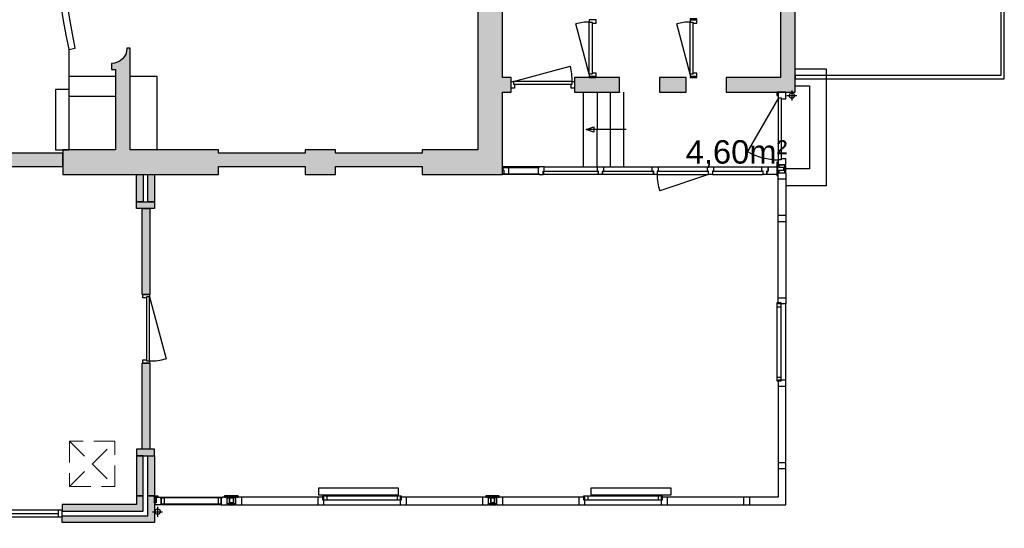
# Model space of a CAD drawing. Header units: millimetres. Extents: x 53609 to 97660, y -79921 to -30686.
# Tile 5 of 5: x 82615 to 97349, y -48293 to -40686. Entities that reach past the tile are written whole.
import ezdxf

# ---------------------------------------------------------------- set-up
doc = ezdxf.new("R2010")
doc.units = ezdxf.units.MM
doc.header["$LTSCALE"] = 100
doc.linetypes.add('HIDDEN2', pattern=[4.762499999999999, 3.175, -1.5875])
for name, color, linetype in [('AA21----_BUITENWAND', 252, 'Continuous'), ('AA22----_BINNENWAND', 254, 'Continuous'), ('AL21----_BUITENWAND', 3, 'Continuous'), ('AL22----_BINNENWAND', 2, 'Continuous'), ('AL23----_VLOEREN', 2, 'Continuous'), ('AL24----_TRAPPEN', 7, 'Continuous'), ('AL31----_BUITENKOZIJNEN', 1, 'Continuous'), ('AL32----_BINNENKOZIJNEN', 1, 'Continuous'), ('AL51----_RADIATOREN', 8, 'Continuous'), ('AL74----_SANITAIR', 7, 'Continuous')]:
    doc.layers.add(name, color=color, linetype=linetype)
doc.layers.add('AL33----_VLOEROPENINGEN', color=8, linetype='HIDDEN2', lineweight=0)
doc.styles.get("Standard").update_dxf_attribs({"font": 'arial.ttf'})

# ---------------------------------------------------------------- blocks, each defined once
blk = doc.blocks.new('*U19')
at = {"layer": 'AL32----_BINNENKOZIJNEN'}
blk.add_lwpolyline([(-995, 49.96786705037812), (-67.71120676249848, 298.4341503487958)], dxfattribs=at)
for points in [[(-1030, 49.96786705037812), (-995, 49.96786705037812), (-995, 8.73103487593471), (-980, 8.73103487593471), (-980, -50.03213294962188), (-1030, -50.03213294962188)], [(-995, 8.73103487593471), (-35, 8.73103487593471), (-35, 49.96786705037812), (-995, 49.96786705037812)], [(-50, -50.03213294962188), (-50, 8.73103487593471), (-35, 8.73103487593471), (-35, 49.96786705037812), (0, 49.96786705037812), (0, -50.09639884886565)]]:
    blk.add_lwpolyline(points, close=True, dxfattribs=at)
blk.add_arc((-995, 49.96786705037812), 960, 0, 14.99999999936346, dxfattribs=at)
blk = doc.blocks.new('*U35')
at = {"layer": 'AL32----_BINNENKOZIJNEN'}
blk.add_lwpolyline([(-915, 50.03213294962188), (-65.03717138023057, 277.778986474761)], dxfattribs=at)
for points in [[(-950, 50.03213294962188), (-915, 50.03213294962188), (-915, 8.795300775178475), (-900, 8.795300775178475), (-900, -49.96786705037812), (-950, -49.96786705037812)], [(-915, 8.795300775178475), (-35, 8.795300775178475), (-35, 50.03213294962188), (-915, 50.03213294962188)], [(-50, -49.96786705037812), (-50, 8.795300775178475), (-35, 8.795300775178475), (-35, 50.03213294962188), (0, 50.03213294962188), (0, -50.03213294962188)]]:
    blk.add_lwpolyline(points, close=True, dxfattribs=at)
blk.add_arc((-915, 50.03213294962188), 879.9462707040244, 0.001250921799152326, 14.99999999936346, dxfattribs=at)
blk = doc.blocks.new('*U37')
at = {"layer": 'AL32----_BINNENKOZIJNEN'}
for points in [[(-850, -49.96786705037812), (-815, -49.96786705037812), (-815, -8.73103487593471), (-800, -8.73103487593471), (-800, 50.03213294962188), (-850, 50.03213294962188)], [(-50, 50.03213294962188), (-50, -8.73103487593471), (-35, -8.73103487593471), (-35, -49.96786705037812), (0, -49.96786705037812), (0, 50.09639884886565)], [(-815, -8.73103487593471), (-35, -8.73103487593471), (-35, -49.96786705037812), (-815, -49.96786705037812)]]:
    blk.add_lwpolyline(points, close=True, dxfattribs=at)
blk.add_lwpolyline([(-35, -49.96786705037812), (-788.4221445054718, -251.8467222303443)], dxfattribs=at)
blk.add_arc((-35, -49.96786705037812), 780, 180, 194.9999999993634, dxfattribs=at)
blk = doc.blocks.new('33_kruipluik_680x680')
at = {"layer": 'AL33----_VLOEROPENINGEN'}
for p, q in [((-340, 340), (340, -340)), ((-340, -340), (340, 340))]:
    blk.add_line(p, q, dxfattribs=at)
blk.add_lwpolyline([(-340, 340), (-340, -340), (340, -340), (340, 340)], close=True, dxfattribs=at)

msp = doc.modelspace()

# ---------------------------------------------------------------- hatches: boundary and pattern name
at = {"layer": 'AA21----_BUITENWAND'}
h = msp.add_hatch(color=256, dxfattribs=at)
h.paths.add_polyline_path([(85589.1492342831, -32630.76398080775), (83864.1492342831, -32630.76398080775), (83864.1492342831, -32260.76007480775), (85589.1492342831, -32260.76007480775)])
h.paths.add_polyline_path([(88639.1492342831, -32630.76398080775), (89469.1609532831, -32630.76398080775), (89469.1609532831, -33740.74835580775), (89968.9890782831, -33740.74835580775), (89968.9890782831, -33520.74835580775), (89839.22014095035, -33520.74835580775), (89839.1375152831, -32260.76398080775), (88639.1492342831, -32260.76398080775)])
h.paths.add_polyline_path([(86889.1492342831, -32260.76398080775), (86889.1492342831, -32630.76398080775), (87339.1492342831, -32630.76398080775), (87339.1492342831, -32260.76398080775)])
h.paths.add_polyline_path([(82124.1492342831, -32260.76007480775), (82124.1492342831, -32630.76007480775), (82564.1492342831, -32630.76007480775), (82564.1492342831, -32260.76007480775)])
h.paths.add_polyline_path([(80384.1492342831, -32260.76007480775), (80384.1492342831, -32630.76007480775), (80824.1492342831, -32630.76007480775), (80824.1492342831, -32260.76007480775)])
h.paths.add_polyline_path([(78644.14923425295, -32260.7635472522), (78644.1492342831, -32630.75226180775), (79084.1492342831, -32630.75226177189), (79084.1492342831, -32260.76007480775)])
h.paths.add_polyline_path([(76904.1492342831, -32260.75226180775), (76904.1492342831, -32630.75226180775), (77344.1492342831, -32630.75226180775), (77344.1492342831, -32260.75226180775)])
h.paths.add_polyline_path([(75159.1453282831, -32260.76788680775), (75159.1492342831, -32630.76007480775), (75604.1531402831, -32630.76007480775), (75604.1453282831, -32260.76007480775)])
h.paths.add_polyline_path([(73414.1492342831, -32260.76007485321), (73414.1492342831, -32630.76007480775), (73859.1492342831, -32630.76007480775), (73859.1492342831, -32260.76007480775)])
h.paths.add_polyline_path([(71669.1492342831, -32260.76788673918), (71669.1492342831, -32630.75616780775), (72114.1492342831, -32630.76007487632), (72114.14273891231, -32260.76007485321)])
h.paths.add_polyline_path([(69924.1492342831, -32260.75616780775), (69924.1492342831, -32630.75616780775), (70369.1492342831, -32630.75616780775), (70369.1492342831, -32260.75616780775)])
h.paths.add_polyline_path([(68189.14923411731, -32260.7752662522), (68189.1492342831, -32630.76398080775), (68624.1492342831, -32630.76398080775), (68624.1492342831, -32260.75616780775)])
h.paths.add_polyline_path([(66444.1492342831, -32260.76398080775), (66444.1492342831, -32630.76398080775), (66889.1492342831, -32630.76398080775), (66889.1492342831, -32260.76398080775)])
h.paths.add_polyline_path([(62594.14728128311, -32260.76398080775), (62594.15704728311, -33030.76788680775), (62964.15704728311, -33030.76398080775), (62964.1511872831, -32630.76398080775), (65144.1492342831, -32630.73204383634), (65144.1492342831, -32260.76398080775)])
h.paths.add_polyline_path([(93188.9890782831, -41770.74835580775), (94218.9890782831, -41770.74835580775), (94218.9890782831, -39745.74835580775), (93998.9890782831, -39745.74835580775), (93998.9890782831, -41550.74835580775), (93188.9890782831, -41550.74835580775)])
h.paths.add_polyline_path([(93998.9890782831, -36845.74835580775), (94218.9890782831, -36845.74835580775), (94218.9890782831, -38495.74835580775), (93998.9890782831, -38495.74835580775)])
h.paths.add_polyline_path([(94218.9929842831, -33520.74835580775), (93388.9929842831, -33520.74835580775), (93388.9929842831, -33740.74835580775), (93998.9929842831, -33740.74835580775), (93998.9929842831, -35595.74835580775), (94218.9890782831, -35595.74835580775)])
h.paths.add_polyline_path([(92588.9890782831, -41770.74835580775), (92588.9890782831, -41550.74835580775), (92188.9890782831, -41550.74835580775), (92188.9890782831, -41770.74835580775)])
h.paths.add_polyline_path([(92288.9929842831, -33520.74835580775), (92288.9929842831, -33740.74835580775), (92788.9929842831, -33740.74835580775), (92788.9929842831, -33520.74835580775)])
h.paths.add_polyline_path([(90918.9890782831, -33520.74835580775), (90918.9890782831, -33740.74835580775), (91688.9929842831, -33740.74835580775), (91688.9929842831, -33520.74835580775)])
h.paths.add_polyline_path([(53609.14532828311, -40420.76007480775), (53979.1452592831, -40420.76007480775), (53979.1605052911, -36790.76007485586), (54909.1492342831, -36790.76007485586), (54909.15034597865, -36420.76398080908), (53609.1494172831, -36420.76007480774)])
h.paths.add_polyline_path([(53609.1462432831, -41820.76007480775), (53979.14532828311, -41820.76007480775), (53979.14532828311, -45300.76007480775), (54279.14526728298, -45300.75987696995), (54279.14526728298, -45670.76007480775), (53609.14532828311, -45670.76007480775)])
h.paths.add_polyline_path([(60511.9703842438, -68250.79716142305), (55674.16290628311, -68250.90851180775), (55674.16290628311, -66650.76007480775), (55304.16290628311, -66650.76007480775), (55304.16290628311, -68620.75226180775), (60625.90156286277, -68620.75857550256)])
h.paths.add_polyline_path([(55304.17267228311, -61270.76202780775), (55674.1726722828, -61270.76236407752), (55674.1726722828, -65350.76007480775), (55304.1707182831, -65350.76007480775)])
h.paths.add_polyline_path([(55304.17267228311, -57070.76202780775), (55674.17267228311, -57070.76202780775), (55674.17267228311, -59970.76202780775), (55304.17267228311, -59970.76202780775)])
h.paths.add_polyline_path([(55304.17462528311, -52870.76202780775), (55674.17462528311, -52870.76202780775), (55674.17462528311, -55770.76202780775), (55304.17267228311, -55770.76202780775)])
h.paths.add_polyline_path([(55304.14532828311, -48670.76398080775), (55674.14532828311, -48670.76007480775), (55674.14532828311, -51570.76202780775), (55304.17462530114, -51570.76576540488)])
h.paths.add_polyline_path([(55674.14699362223, -45300.76081065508), (54879.1455112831, -45300.76007480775), (54879.14516881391, -45670.76007480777), (55304.14532828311, -45670.76007480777), (55304.14532828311, -47370.76202780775), (55674.14532828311, -47370.76202780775)])
h.paths.add_polyline_path([(64174.14337528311, -51960.76398080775), (64544.17462528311, -51960.76398080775), (64544.17462528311, -52810.76398080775), (64174.17462528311, -52810.76398080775)])
h.paths.add_polyline_path([(64174.17267228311, -54110.76398080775), (64544.17462528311, -54110.76398080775), (64544.17462528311, -54960.76398080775), (64174.17267228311, -54960.76398080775)])
h.paths.add_polyline_path([(64174.17267228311, -56260.76398080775), (64544.17267228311, -56260.76398080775), (64544.17267228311, -57110.76398080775), (64174.17267228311, -57110.76398080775)])
h.paths.add_polyline_path([(64174.17267228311, -58410.76398080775), (64544.17267228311, -58410.76398080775), (64544.17267228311, -59260.76398080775), (64174.17267228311, -59260.76398080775)])
h.paths.add_polyline_path([(64174.17267228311, -60560.76398080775), (64544.17267228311, -60560.76398080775), (64544.17267228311, -61410.76398080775), (64174.17267228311, -61410.76398080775)])
h.paths.add_polyline_path([(64174.17267228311, -62710.76398080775), (64544.17267228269, -62710.76437588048), (64544.17267228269, -64540.75616780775), (64174.17071828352, -64540.75577273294)])
h.paths.add_polyline_path([(64544.1707182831, -65940.75616780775), (64174.1707182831, -65940.75616780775), (64174.1707182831, -67120.76007480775), (64544.16290626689, -67120.76252427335)])
h.paths.add_polyline_path([(64544.16290628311, -67720.76007480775), (64174.41290628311, -67720.76105080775), (64174.41290628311, -68251.00958580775), (63644.1619292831, -68251.00958580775), (63644.16095328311, -68620.76007480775), (64544.16095328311, -68620.76007480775)])
h.paths.add_polyline_path([(62129.14913986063, -68250.69096703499), (62243.09997819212, -68620.75724732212), (63044.16095328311, -68620.76007480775), (63044.16095328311, -68250.76105080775)])
h.paths.add_polyline_path([(64174.21032836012, -47940.75815957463), (65512.70485539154, -47940.96775809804), (65512.9500152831, -46845.75616780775), (65574.44992944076, -46845.68350903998), (65574.44992944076, -46810.76398080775), (65612.9422032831, -46810.76398080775), (65612.9422032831, -48040.76398080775), (64544.1600451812, -48040.76398080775), (64544.14532828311, -48110.76398080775), (65682.66871459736, -48111.00420342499), (65682.9578282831, -46740.76398080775), (65574.4500152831, -46740.76398080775), (65574.2078282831, -46640.76398080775), (65782.97833628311, -46640.76398080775), (65782.70712487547, -47930.76398080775), (66094.1453282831, -47930.76398080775), (66094.1453282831, -48210.76398080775), (64544.14532828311, -48210.76398080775), (64544.14532828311, -48510.76398080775), (64174.14532828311, -48510.76398080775)])
h.paths.add_polyline_path([(64174.17462528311, -49810.76398080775), (64544.14532828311, -49810.76398080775), (64544.14532828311, -50660.76398080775), (64174.14337554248, -50660.74952766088)])
h.paths.add_polyline_path([(69324.1453282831, -47935.758121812), (69324.1453282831, -48205.75616780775), (70724.4265782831, -48205.75812180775), (70724.4265782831, -48105.75812180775), (69424.1453282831, -48105.75812180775), (69424.1453282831, -48035.75812180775), (69624.1453282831, -48035.75812180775), (69624.1453282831, -46730.75812180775), (69699.4500131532, -46730.77528104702), (69699.4500131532, -48035.75812180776), (70724.42353856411, -48035.75812180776), (70724.42353856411, -47935.75812180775), (69804.1453282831, -47935.75812180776), (69804.1453282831, -46630.75812180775), (69529.17788875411, -46631.23738065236), (69529.17543198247, -47935.75750323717)])
h.paths.add_polyline_path([(84634.35591065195, -47806.74645261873), (84634.4968902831, -48205.76007480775), (83248.4265782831, -48205.76007480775), (83248.4265782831, -48105.76007480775), (84534.4617342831, -48105.76007480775), (84534.35588896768, -47806.3521889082)])
h.paths.add_polyline_path([(84364.35714060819, -47806.41264409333), (84364.4031402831, -47935.76398080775), (83248.4265782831, -47935.76007472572), (83248.4262570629, -48035.76007473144), (84464.43829728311, -48035.76398080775), (84464.43903412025, -47806.37705316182)])
h.paths.add_polyline_path([(81473.40314128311, -48105.76007480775), (81473.4265782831, -48205.76007480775), (81948.40314128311, -48205.76007480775), (81948.40314128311, -48105.76007480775)])
h.paths.add_polyline_path([(81473.4265782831, -47935.76007480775), (81473.4500152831, -48035.76007480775), (81948.4265782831, -48035.76007480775), (81948.4265782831, -47935.76007480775)])
h.paths.add_polyline_path([(79698.40314128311, -48105.76007480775), (79698.4265782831, -48205.76007480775), (80173.40314128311, -48205.76007480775), (80173.40314128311, -48105.76007480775)])
h.paths.add_polyline_path([(79698.40314128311, -47935.76007480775), (79698.4265782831, -48035.76007480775), (80173.40314128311, -48035.76007480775), (80173.40314128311, -47935.76007480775)])
h.paths.add_polyline_path([(77923.4265782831, -48105.76007480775), (77923.4500152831, -48205.76007480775), (78398.4265782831, -48205.76007480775), (78398.4265782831, -48105.76007480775)])
h.paths.add_polyline_path([(77923.4265782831, -47935.76007480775), (77923.4500152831, -48035.76007480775), (78398.4265782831, -48035.76007480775), (78398.4265782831, -47935.76007480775)])
h.paths.add_polyline_path([(76123.4265782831, -48205.76007447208), (76123.4281406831, -48105.76007446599), (76623.4500152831, -48105.76788680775), (76623.44845288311, -48205.76788681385)])
h.paths.add_polyline_path([(76123.4265782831, -47935.76077229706), (76123.42501589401, -48035.76007441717), (76623.4265782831, -48035.76007441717), (76623.4265782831, -47935.76788641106)])
h.paths.add_polyline_path([(73369.4265782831, -48205.76007468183), (73369.4500152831, -48105.76007480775), (74823.4265782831, -48105.76007480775), (74823.42604096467, -48205.76788667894)])
h.paths.add_polyline_path([(73369.4500152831, -48035.76007480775), (73369.45055255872, -47935.76023487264), (74723.4500152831, -47935.76734953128), (74723.4265782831, -47905.76788680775), (74823.4265782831, -47905.76788680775), (74823.42587982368, -48035.76788667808)])
h.paths.add_polyline_path([(72024.4265782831, -48205.75812180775), (72024.4500152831, -48105.75812180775), (72869.4500152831, -48105.75812180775), (72869.4265782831, -48205.75812180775)])
h.paths.add_polyline_path([(72024.4265782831, -47935.75812180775), (72024.4500152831, -48035.75812180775), (72869.4265782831, -48035.75812180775), (72869.4265782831, -47935.75812180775)])
h.paths.add_polyline_path([(54014.1492342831, -36420.76398080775), (53914.1492342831, -36420.76398080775), (53914.1492342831, -34860.76007480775), (54014.1492342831, -34860.76007480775)])
h.paths.add_polyline_path([(54084.1492342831, -34860.76007480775), (54184.1492342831, -34860.76007480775), (54184.1492342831, -36420.76180246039), (54084.1492342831, -36420.76398080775)])
h.paths.add_polyline_path([(55479.15704728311, -32735.76007480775), (55479.15704728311, -32835.76007480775), (54184.15704728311, -32835.76007480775), (54184.15704728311, -34060.76007480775), (54084.15704728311, -34060.76007480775), (54084.15704728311, -32735.76007480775)], flags=17)
h.paths.add_polyline_path([(55479.15704728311, -32565.76007480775), (55479.15704728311, -32665.76007480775), (54014.15704728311, -32665.76007480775), (54014.15704728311, -34060.76007480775), (53914.1570462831, -34060.76007480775), (53914.1570462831, -32565.76007480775)])
h.paths.add_polyline_path([(56779.15704728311, -32735.7600748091), (56779.15704728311, -32835.76007481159), (57489.15704728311, -32835.76379297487), (57489.15680228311, -32735.76398080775)])
h.paths.add_polyline_path([(56779.15704728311, -32565.76031870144), (56779.1572912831, -32665.76007480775), (57489.15704728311, -32665.76398080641), (57489.15704728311, -32565.76398080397)])
h.paths.add_polyline_path([(58789.1580232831, -32735.76398080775), (58789.1580232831, -32835.76398080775), (59489.15704728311, -32835.76398080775), (59489.15704728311, -32735.76398080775)])
h.paths.add_polyline_path([(58789.15704728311, -32565.76398080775), (58789.15704728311, -32665.76398080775), (59489.1580232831, -32665.76398080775), (59489.15704728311, -32565.76398080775)])
h.paths.add_polyline_path([(62594.15330573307, -32735.76398080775), (62594.15330573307, -32835.76398080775), (60789.15704728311, -32835.76398080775), (60789.1580232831, -32735.76398080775)])
h.paths.add_polyline_path([(62594.4617342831, -32565.76398080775), (62594.4617342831, -32665.76398080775), (60789.1580232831, -32665.76398080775), (60789.15704728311, -32565.76398080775)])
h.paths.add_polyline_path([(91588.9890782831, -41772.41198276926), (91588.9890782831, -41550.74835580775), (90918.9910312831, -41550.74835580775), (90918.9910312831, -41770.74835580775), (91588.9890782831, -41770.74835580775)])
at = {"layer": 'AA22----_BINNENWAND'}
h = msp.add_hatch(color=256, dxfattribs=at)
edge = h.paths.add_edge_path()
edge.add_line((89839.02698057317, -41770.67798689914), (89839.1453282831, -41770.74835580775))
edge.add_line((89839.1453282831, -41770.74835580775), (89968.9890782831, -41770.74835580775))
edge.add_line((89968.9890782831, -41770.74835580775), (89968.9890782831, -41550.74835580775))
edge.add_line((89968.9890782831, -41550.74835580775), (89839.03444938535, -41550.74835580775))
edge.add_line((89839.03444938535, -41550.74835580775), (89839.1453282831, -38285.76398080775))
edge.add_line((89839.1453282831, -38285.76398080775), (89469.1453282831, -38285.76398080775))
edge.add_line((89469.1453282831, -38285.76398080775), (89469.1453282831, -42630.76398080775))
edge.add_line((89469.1453282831, -42630.76398080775), (88639.1453282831, -42630.76398080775))
edge.add_line((88639.1453282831, -42630.76398080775), (88639.1453282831, -42680.76007480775))
edge.add_line((88639.1453282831, -42680.76007480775), (87339.1453282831, -42680.76007480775))
edge.add_line((87339.1453282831, -42680.76007480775), (87339.1453282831, -42630.76398080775))
edge.add_line((87339.1453282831, -42630.76398080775), (86889.1453282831, -42630.76202780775))
edge.add_line((86889.1453282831, -42630.76202780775), (86889.1453282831, -42680.76007480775))
edge.add_line((86889.1453282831, -42680.76007480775), (85589.1453282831, -42680.76007480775))
edge.add_line((85589.1453282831, -42680.76007480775), (85589.1453282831, -42630.76202780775))
edge.add_line((85589.1453282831, -42630.76202780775), (84268.9168879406, -42630.76092119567))
edge.add_line((84268.9168879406, -42630.76092119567), (84269.2235149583, -41430.81172594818))
edge.add_line((84269.2235149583, -41430.81172594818), (84269.2235149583, -41110.78242894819))
edge.add_line((84269.2235149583, -41110.78242894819), (84219.2235149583, -41110.78242894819))
edge.add_arc((83989.2235149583, -41110.78242894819), 230, -90, 0, ccw=False)
edge.add_line((83989.2235149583, -41340.78242894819), (83989.2235149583, -41430.78242894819))
edge.add_line((83989.2235149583, -41430.78242894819), (84049.22351146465, -41430.7668039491))
edge.add_line((84049.22351146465, -41430.7668039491), (84048.91687301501, -42630.76073679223))
edge.add_line((84048.91687301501, -42630.76073679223), (83348.91688116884, -42630.76015005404))
edge.add_line((83348.91688116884, -42630.76015005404), (83348.9168749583, -42630.78242894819))
edge.add_line((83348.9168749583, -42630.78242894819), (83259.1453282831, -42630.78242894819))
edge.add_line((83259.1453282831, -42630.78242894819), (83259.1453282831, -43000.76007480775))
edge.add_line((83259.1453282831, -43000.76007480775), (85589.1453282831, -43000.76202780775))
edge.add_line((85589.1453282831, -43000.76202780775), (85589.1453282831, -42880.76007480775))
edge.add_line((85589.1453282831, -42880.76007480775), (86889.1453282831, -42880.76007480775))
edge.add_line((86889.1453282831, -42880.76007480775), (86889.1453282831, -43000.76202780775))
edge.add_line((86889.1453282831, -43000.76202780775), (87339.1453282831, -43000.76398080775))
edge.add_line((87339.1453282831, -43000.76398080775), (87339.1453282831, -42880.76007480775))
edge.add_line((87339.1453282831, -42880.76007480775), (88639.1453282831, -42880.76007480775))
edge.add_line((88639.1453282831, -42880.76007480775), (88639.1453282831, -43000.76398080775))
edge.add_line((88639.1453282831, -43000.76398080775), (89839.1453282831, -43000.76398080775))
edge.add_line((89839.1453282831, -43000.76398080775), (89839.1453282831, -42898.76398080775))
edge.add_line((89839.1453282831, -42898.76398080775), (89838.9890782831, -42898.76398080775))
edge.add_line((89838.9890782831, -42898.76398080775), (89838.9890782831, -42886.76398080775))
edge.add_line((89838.9890782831, -42886.76398080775), (89839.02698057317, -41770.67798689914))
h = msp.add_hatch(color=256, dxfattribs=at)
h.paths.add_polyline_path([(77099.1453282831, -42660.75226180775), (77329.1453282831, -42660.75226180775), (77329.1453282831, -42900.75226180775), (77099.1453282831, -42900.75226180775)], flags=16)
h.paths.add_polyline_path([(80539.1453282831, -42660.76007480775), (80539.1453282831, -42900.76007480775), (80769.1453282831, -42900.76007480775), (80769.1453282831, -42660.76007480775)], flags=16)
h.paths.add_polyline_path([(69324.1453282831, -42630.75616780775), (69324.14448698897, -43000.75616780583), (74478.1453282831, -43000.76788680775), (74478.1453282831, -42880.76788680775), (76999.1453282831, -42880.75226180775), (76999.1453282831, -43000.75226180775), (77429.1453282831, -43000.75226180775), (77429.1453282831, -42880.75226180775), (80439.1453282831, -42880.76007480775), (80439.1453282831, -43000.76007480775), (80869.1453282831, -43000.76007480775), (80869.1453282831, -42880.76007480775), (83259.1453282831, -42880.76007480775), (83259.1453282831, -42680.76007480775), (80869.1453282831, -42680.76007480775), (80869.1453282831, -42560.76007480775), (80439.1453282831, -42560.76007480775), (80439.14501680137, -42680.76007480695), (77429.1453282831, -42680.76007480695), (77429.1453282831, -42560.75226180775), (76999.1453282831, -42560.75226180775), (76999.14607203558, -42680.75226180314), (74478.1453282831, -42680.76788680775), (74478.14501838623, -42630.76788680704)])
h = msp.add_hatch(color=256, dxfattribs=at)
h.paths.add_polyline_path([(84364.71824826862, -47110.74631163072), (84364.1453282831, -47210.79523080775), (84634.1453282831, -47210.70343380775), (84634.12941383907, -47110.70343634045)])
h.paths.add_polyline_path([(84534.35588896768, -47806.3521889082), (84534.14532968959, -47210.73670936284), (84634.1453282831, -47210.73670936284), (84634.35591065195, -47806.74645261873)])
h.paths.add_polyline_path([(84464.43903412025, -47806.37705316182), (84464.44094739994, -47210.74835580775), (84364.1453282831, -47210.79523080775), (84364.35714060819, -47806.41264409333)])
h.paths.add_polyline_path([(84364.1453282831, -43410.74640280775), (84634.1453282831, -43410.74640280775), (84634.1453282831, -43510.74640280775), (84364.1453282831, -43510.74640280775)])
h.paths.add_polyline_path([(84534.1453282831, -43000.76202780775), (84634.1453282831, -43000.76202780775), (84634.1453282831, -43410.74640280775), (84534.1453282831, -43410.74640280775)])
h.paths.add_polyline_path([(84364.1453282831, -43000.76202780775), (84464.1453282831, -43000.76202780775), (84464.1453282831, -43410.74640280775), (84364.1453282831, -43410.74640280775)])
h.paths.add_polyline_path([(84449.19553013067, -43510.74640280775), (84563.19553013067, -43510.74640280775), (84563.19553013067, -44795.4906028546), (84449.19553013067, -44795.4906028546)])
h.paths.add_polyline_path([(84449.30636778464, -45825.4906028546), (84563.19553013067, -45825.4906028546), (84563.40006640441, -47110.71469252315), (84449.30636778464, -47110.71469252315)])

# ---------------------------------------------------------------- linework, layer by layer
at = {"layer": 'AL21----_BUITENWAND'}
msp.add_lwpolyline([(97298.9929842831, -37970.74835580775), (97298.9929842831, -41520.74835580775), (94218.9929842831, -41520.74835580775), (94218.9929842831, -41570.74835580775), (97348.9929842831, -41570.74835580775), (97348.9929842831, -37970.74835580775)], dxfattribs=at)
for points in [[(93188.9890782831, -41770.74835580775), (94218.9890782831, -41770.74835580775), (94218.9890782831, -39745.74835580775), (93998.9890782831, -39745.74835580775), (93998.9890782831, -41550.74835580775), (93188.9890782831, -41550.74835580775)], [(91588.9890782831, -41772.41198276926), (91588.9890782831, -41550.74835580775), (90918.9910312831, -41550.74835580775), (90918.9910312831, -41770.74835580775), (91588.9890782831, -41770.74835580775)], [(92588.9890782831, -41770.74835580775), (92588.9890782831, -41550.74835580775), (92188.9890782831, -41550.74835580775), (92188.9890782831, -41770.74835580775)], [(84364.35714060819, -47806.41264409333), (84364.4031402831, -47935.76398080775), (83248.4265782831, -47935.76007472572), (83248.4262570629, -48035.76007473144), (84464.43829728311, -48035.76398080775), (84464.43903412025, -47806.37705316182)], [(84634.35591065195, -47806.74645261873), (84634.4968902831, -48205.76007480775), (83248.4265782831, -48205.76007480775), (83248.4265782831, -48105.76007480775), (84534.4617342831, -48105.76007480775), (84534.35588896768, -47806.3521889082)]]:
    msp.add_lwpolyline(points, close=True, dxfattribs=at)
at = {"layer": 'AL22----_BINNENWAND'}
msp.add_lwpolyline([(89469.1453282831, -38285.76398080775), (89469.1453282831, -42630.76398080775), (88639.1453282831, -42630.76398080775), (88639.1453282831, -42680.76007480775), (87339.1453282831, -42680.76007480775), (87339.1453282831, -42630.76398080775), (86889.1453282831, -42630.76202780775), (86889.1453282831, -42680.76007480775), (85589.1453282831, -42680.76007480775), (85589.1453282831, -42630.76202780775), (84268.9168879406, -42630.76092119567), (84269.2235149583, -41430.81172594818), (84269.2235149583, -41110.78242894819), (84219.2235149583, -41110.78242894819, -0.414213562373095), (83989.2235149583, -41340.78242894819), (83989.2235149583, -41430.78242894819), (84049.22351146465, -41430.7668039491), (84048.91687301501, -42630.76073679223), (83348.91688116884, -42630.76015005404), (83348.9168749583, -42630.78242894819), (83259.1453282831, -42630.78242894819), (83259.1453282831, -43000.76007480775), (85589.1453282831, -43000.76202780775), (85589.1453282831, -42880.76007480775), (86889.1453282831, -42880.76007480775), (86889.1453282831, -43000.76202780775), (87339.1453282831, -43000.76398080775), (87339.1453282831, -42880.76007480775), (88639.1453282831, -42880.76007480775), (88639.1453282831, -43000.76398080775), (89839.1453282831, -43000.76398080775), (89839.1453282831, -42898.76398080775), (89838.9890782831, -42898.76398080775), (89838.9890782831, -42886.76398080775), (89839.02698057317, -41770.67798689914), (89839.1453282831, -41770.74835580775), (89968.9890782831, -41770.74835580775), (89968.9890782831, -41550.74835580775), (89839.03444938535, -41550.74835580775), (89839.1453282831, -38285.76398080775)], format="xyb", dxfattribs=at)
for points in [[(92648.99297913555, -40670.749353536), (92648.99297913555, -40685.75128530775), (92749.02511723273, -40685.75128530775), (92748.99299489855, -40670.74942429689)], [(91138.9929842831, -41535.75128530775), (91138.9929842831, -41550.74835580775), (91238.9929842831, -41550.74835580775), (91239.02511723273, -41535.74933230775)], [(92649.02511723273, -41535.75128530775), (92649.02511723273, -41550.74835580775), (92748.9929842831, -41550.74835580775), (92748.9929842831, -41535.75128530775)], [(69324.1453282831, -42630.75616780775), (69324.14448698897, -43000.75616780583), (74478.1453282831, -43000.76788680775), (74478.1453282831, -42880.76788680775), (76999.1453282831, -42880.75226180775), (76999.1453282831, -43000.75226180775), (77429.1453282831, -43000.75226180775), (77429.1453282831, -42880.75226180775), (80439.1453282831, -42880.76007480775), (80439.1453282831, -43000.76007480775), (80869.1453282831, -43000.76007480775), (80869.1453282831, -42880.76007480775), (83259.1453282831, -42880.76007480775), (83259.1453282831, -42680.76007480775), (80869.1453282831, -42680.76007480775), (80869.1453282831, -42560.76007480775), (80439.1453282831, -42560.76007480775), (80439.14501680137, -42680.76007480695), (77429.1453282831, -42680.76007480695), (77429.1453282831, -42560.75226180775), (76999.1453282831, -42560.75226180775), (76999.14607203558, -42680.75226180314), (74478.1453282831, -42680.76788680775), (74478.14501838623, -42630.76788680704)], [(84364.1453282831, -43000.76202780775), (84464.1453282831, -43000.76202780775), (84464.1453282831, -43410.74640280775), (84364.1453282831, -43410.74640280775)], [(84534.1453282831, -43000.76202780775), (84634.1453282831, -43000.76202780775), (84634.1453282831, -43410.74640280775), (84534.1453282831, -43410.74640280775)], [(84364.1453282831, -43410.74640280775), (84634.1453282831, -43410.74640280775), (84634.1453282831, -43510.74640280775), (84364.1453282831, -43510.74640280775)], [(84449.19553013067, -43510.74640280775), (84563.19553013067, -43510.74640280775), (84563.19553013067, -44795.4906028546), (84449.19553013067, -44795.4906028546)], [(84449.30636778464, -45825.4906028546), (84563.19553013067, -45825.4906028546), (84563.40006640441, -47110.71469252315), (84449.30636778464, -47110.71469252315)], [(84364.71824826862, -47110.74631163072), (84364.1453282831, -47210.79523080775), (84634.1453282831, -47210.70343380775), (84634.12941383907, -47110.70343634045)], [(84464.43903412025, -47806.37705316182), (84464.44094739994, -47210.74835580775), (84364.1453282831, -47210.79523080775), (84364.35714060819, -47806.41264409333)], [(84534.35588896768, -47806.3521889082), (84534.14532968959, -47210.73670936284), (84634.1453282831, -47210.73670936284), (84634.35591065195, -47806.74645261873)]]:
    msp.add_lwpolyline(points, close=True, dxfattribs=at)
at = {"layer": 'AL23----_VLOEREN'}
msp.add_lwpolyline([(83447.25360635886, -34150.57986503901), (83349.2332809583, -34130.78047594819, 0.09998594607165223), (83349.22351495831, -41130.78242894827), (83447.24324031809, -41110.98006920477, -0.09998589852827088)], format="xyb", close=True, dxfattribs=at)
for points in [[(83349.2235149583, -41130.78242894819), (83349.2235149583, -41530.78242894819)], [(83349.2235149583, -41530.78242894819), (84049.2235149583, -41530.78242894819)], [(84269.2235149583, -41530.78242894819), (84669.2235149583, -41530.78242894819), (84669.22259295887, -42630.76125673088)]]:
    msp.add_lwpolyline(points, dxfattribs=at)
at = {"layer": 'AL24----_TRAPPEN'}
for points in [[(83349.2235149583, -41530.78242894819), (83349.2235149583, -42630.78242894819)], [(94218.9929842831, -41422.74640280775), (94683.9929842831, -41422.74640280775), (94683.9929842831, -43168.74640280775), (94078.00079728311, -43168.74640280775)], [(94218.9929842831, -41672.74640280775), (94433.9929842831, -41672.74640280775), (94433.9929842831, -42918.74640280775), (94078.00079728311, -42918.74640280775)], [(83348.9168749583, -41730.78242894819), (83148.9168749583, -41730.78242894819), (83148.9168749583, -42630.78242894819), (83348.91685941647, -42630.83818167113)], [(83348.9168749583, -41830.78242894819), (84048.9168749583, -41830.78242894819)], [(91048.9890782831, -41770.74835580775), (91048.9890782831, -42886.76398080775)], [(91253.9890782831, -41770.74835580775), (91248.9890782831, -42886.76398080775)], [(91448.9890782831, -41770.74835580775), (91448.9890782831, -42886.76398080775)], [(91648.9890782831, -41770.74835580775), (91648.9890782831, -42886.76398080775)], [(91691.3274943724, -42328.75616830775), (91091.3274943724, -42328.75616830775), (91206.65066219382, -42290.59496398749), (91206.65066219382, -42366.91737262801), (91091.3274943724, -42328.75616830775)]]:
    msp.add_lwpolyline(points, dxfattribs=at)
at = {"layer": 'AL31----_BUITENKOZIJNEN'}
for points in [[(93944.00079728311, -41770.74835580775), (93944.00079728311, -41820.32132988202), (93964.00079728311, -41820.74640280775), (93964.00079728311, -41770.74640280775)], [(93964.00079728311, -41770.74640280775), (93964.00079728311, -41855.74640280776), (94009.00079728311, -41855.74640280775), (94009.00079728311, -41870.74640280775), (94078.00079728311, -41870.74640280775), (94078.00079728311, -41770.74835580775)], [(93969.00079728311, -41855.74640280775), (94009.00079728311, -41855.74640280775), (94008.8199723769, -42781.62917949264), (93969.00079728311, -42781.62140280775)], [(93944.00079728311, -43016.74640280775), (93964.00079728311, -43016.74640280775), (93964.00079728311, -42996.74640280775), (93959.00079728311, -42996.74640280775), (93959.00079728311, -42836.74640280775), (93964.00079728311, -42836.74640280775), (93964.00079728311, -42816.74640280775), (93944.00079728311, -42816.74640280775)], [(94009.00079728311, -42766.74640280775), (94009.00079728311, -42781.62140280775), (93964.00079728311, -42781.62140280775), (93964.00079728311, -42856.74640280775), (94078.00079728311, -42856.74640280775), (94078.00079728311, -42766.74640280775)], [(93975.00079728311, -42856.74640280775), (93975.00079728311, -42890.74640280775), (94063.00079728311, -42890.74640280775), (94063.00079728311, -42856.74640280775)], [(94063.00079728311, -42866.74640280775), (94063.00079728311, -42966.74640280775), (94078.00079728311, -42966.74640280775), (94078.00079728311, -42866.74640280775)], [(93964.00079728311, -42976.74640280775), (94078.00079728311, -42976.74640280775), (94078.00079728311, -44933.74640280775), (93964.00079728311, -44933.74640280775)], [(93975.00079728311, -42942.74640280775), (93975.00079728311, -42976.74640280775), (94063.00079728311, -42976.74640280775), (94063.00079728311, -42942.74640280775)], [(94050.00079728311, -42890.74640280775), (94063.00079728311, -42890.74640280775), (94063.00079728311, -42942.74640280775), (94050.00079728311, -42942.74640280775)], [(93948.00079728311, -44914.74640280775), (94004.00079728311, -44914.74640280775), (94004.00079728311, -46094.74640280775), (93948.00079728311, -46094.74640280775)], [(92213.00079728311, -47826.74640280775), (92213.00079728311, -47940.74640280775), (94078.00079728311, -47940.74640280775), (94078.00079728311, -46075.74640280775), (93964.00079728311, -46075.74640280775), (93964.00079728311, -47826.74640280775)], [(84634.4968902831, -47806.74640280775), (84684.4968902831, -47806.74640280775), (84684.4968902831, -47826.74640280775), (84634.4968902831, -47826.74640280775)], [(84634.4968902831, -47831.74640280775), (84659.4968902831, -47831.74640280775), (84659.4968902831, -47910.74640280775), (84634.4968902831, -47910.74640280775)], [(84644.4968902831, -47826.74640280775), (84717.4968902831, -47826.74640280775), (84717.4968902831, -47836.74640280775), (84734.4968902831, -47836.74640280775), (84734.4968902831, -47940.74640280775), (84644.4968902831, -47940.74640280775)], [(84717.4968902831, -47836.74640280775), (84717.4968902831, -47826.74640280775), (85647.4968902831, -47826.74640280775), (85647.4968902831, -47836.74640280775)], [(84734.4968902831, -47837.74640280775), (84778.4968902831, -47837.74640280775), (84778.4968902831, -47930.74640280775), (84734.4968902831, -47930.74640280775)], [(85630.4968902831, -47837.74640280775), (85586.4968902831, -47837.74640280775), (85586.4968902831, -47930.74640280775), (85630.4968902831, -47930.74640280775)], [(85647.4968902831, -47826.74640280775), (85647.4968902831, -47836.74640280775), (85630.4968902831, -47836.74640280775), (85630.4968902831, -47940.74640280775), (85720.4968902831, -47940.74640280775), (85720.4968902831, -47826.74640280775)], [(85680.4968902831, -47826.74640280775), (85700.4968902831, -47826.74640280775), (85700.4968902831, -47821.74640280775), (85864.98517228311, -47821.74640280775), (85864.98517228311, -47826.74640280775), (85884.98517228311, -47826.74640280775), (85884.98517228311, -47806.74640280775), (85680.4968902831, -47806.74640280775)], [(85754.4968902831, -47837.74640280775), (85810.98517228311, -47837.74640280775), (85810.98517228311, -47912.74640280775), (85754.4968902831, -47912.74640280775)], [(85844.98517228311, -47837.74640280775), (85810.98517228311, -47837.74640280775), (85810.98517228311, -47925.74640280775), (85844.98517228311, -47925.74640280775)], [(85844.98517228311, -47826.74640280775), (85844.98517228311, -47940.74640280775), (87166.65704728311, -47940.74640280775), (87166.65704728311, -47826.74640280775)], [(87147.65704728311, -47810.74444980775), (87147.65704728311, -47866.74444980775), (88326.32892228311, -47866.74640280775), (88326.32901507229, -47810.74640280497)], [(88307.32892228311, -47826.74640280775), (88307.32892228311, -47940.74640280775), (89629.00079728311, -47940.74640280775), (89629.00079728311, -47826.74640280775)], [(89589.00079728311, -47826.74640280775), (89609.00079728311, -47826.74640280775), (89609.00079728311, -47821.74640280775), (89769.00079728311, -47821.74640280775), (89769.00079728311, -47826.74640280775), (89789.00079728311, -47826.74640280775), (89789.00079728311, -47806.74640280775), (89589.00079728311, -47806.74640280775)], [(89629.00079728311, -47837.74640280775), (89663.00079728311, -47837.74640280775), (89663.00079728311, -47925.74640280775), (89629.00079728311, -47925.74640280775)], [(89663.00079728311, -47837.74640280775), (89715.00079728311, -47837.74640280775), (89715.00079728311, -47912.74640280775), (89663.00079728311, -47912.74640280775)], [(89749.00079728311, -47837.74640280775), (89715.00079728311, -47837.74640280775), (89715.00079728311, -47925.74640280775), (89749.00079728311, -47925.74640280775)], [(89749.00079728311, -47826.74640280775), (89749.00079728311, -47940.74640280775), (91070.67267228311, -47940.74640280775), (91070.67267228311, -47826.74640280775)], [(91052.00079728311, -47810.74444980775), (91052.00079728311, -47866.74444980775), (92232.00079728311, -47866.74444980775), (92231.99911475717, -47810.74640285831)], [(81948.42560228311, -48020.76007480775), (81948.42539403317, -48120.76007480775), (83248.4265782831, -48120.76007480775), (83248.4265782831, -48020.76007480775)], [(84744.4968902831, -47933.74640280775), (84744.4968902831, -47939.74640280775), (85620.4968902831, -47939.74640280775), (85620.4968902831, -47933.74640280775)], [(85730.4968902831, -47925.74640280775), (85730.4968902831, -47940.74640280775), (85834.98517228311, -47940.74640280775), (85834.98517228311, -47925.74640280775)], [(89639.00079728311, -47925.74640280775), (89639.00079728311, -47940.74640280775), (89739.00079728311, -47940.74640280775), (89739.00079728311, -47925.74640280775)]]:
    msp.add_lwpolyline(points, close=True, dxfattribs=at)
for points in [[(93969.00079728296, -41855.74640280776), (93506.063297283, -42657.57767353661)], [(93964.00079728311, -43066.74640280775), (94078.00079728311, -43066.74640280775)], [(93964.00079728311, -43611.74640280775), (94078.00079728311, -43611.74444980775)], [(93964.00079728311, -43701.74640280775), (94078.00079728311, -43701.74640280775)], [(93964.00079728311, -44843.74640280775), (94078.00079728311, -44843.74640280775)], [(94078.00079728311, -46075.74640280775), (94078.00079728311, -44933.74640280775)], [(93948.00079728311, -44979.74640280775), (94004.00079728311, -44979.74640280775)], [(93948.00079728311, -46030.24640280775), (94004.00079728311, -46030.24640280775)], [(93964.00079728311, -46165.74640280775), (94078.00079728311, -46165.74640280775)], [(93964.00079728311, -47307.74640280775), (94078.00079728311, -47307.74640280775)], [(93964.00079728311, -47397.74640280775), (94078.00079728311, -47397.74640280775)], [(85720.4968902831, -47837.74640280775), (85754.4968902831, -47837.74640280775), (85754.4968902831, -47925.74640280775), (85720.4968902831, -47925.74640280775)], [(85934.98517228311, -47826.74640280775), (85934.98517228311, -47940.74640280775)], [(87076.65704728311, -47826.74640280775), (87076.65704728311, -47940.74640280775)], [(87212.65704728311, -47810.74640280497), (87212.65704728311, -47866.74444980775)], [(88261.82892228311, -47810.74444980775), (88261.82892228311, -47866.74444980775)], [(88397.32892228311, -47826.74640280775), (88397.32892228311, -47940.74640280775)], [(89539.00079728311, -47826.74640280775), (89539.00079728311, -47940.74640280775)], [(89839.00079728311, -47826.74640280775), (89839.00079728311, -47940.74640280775)], [(90981.00079728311, -47826.74640280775), (90981.00079728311, -47940.74640280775)], [(91117.00079728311, -47810.7445573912), (91117.00079728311, -47866.74640280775)], [(92167.50079728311, -47810.74444980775), (92167.50079728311, -47866.74444980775)], [(92303.00079728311, -47826.74640280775), (92303.00079728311, -47940.74640280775)], [(93445.00079728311, -47826.74640280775), (93445.00079728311, -47940.74640280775)], [(93535.00079728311, -47826.74640280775), (93535.00079728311, -47940.74640280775)], [(83188.67560228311, -48020.76007480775), (83188.69673128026, -48120.51007033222)], [(87166.65704728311, -47940.74640280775), (88307.32892228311, -47940.74640280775)], [(91071.00079728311, -47940.74640280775), (92213.00079728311, -47940.74640280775)], [(82008.42560228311, -48070.76007480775), (83188.68614030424, -48070.51007257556)]]:
    msp.add_lwpolyline(points, dxfattribs=at)
for start, end in [(239.9999999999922, 270), (272.4648945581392, 272.4760844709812)]:
    msp.add_arc((93969.00079728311, -41855.74640280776), 925.8749999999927, start, end, dxfattribs=at)
at = {"layer": 'AL32----_BINNENKOZIJNEN'}
msp.add_line((91350.9890782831, -42886.76398080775), (92080.8406402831, -42886.76398080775), dxfattribs=at)
for points in [[(89838.9890782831, -42886.76398080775), (89838.9890782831, -42898.76398080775), (90386.9890782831, -42898.76398080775), (90386.9890782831, -42886.76398080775)], [(89839.1453282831, -42938.76398080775), (89857.9890782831, -42938.76398080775), (89857.9890782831, -42988.76398080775), (89839.1453282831, -42988.76398080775)], [(89839.1453282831, -42988.76398080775), (90386.9890782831, -42988.76398080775), (90386.9890782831, -43000.76398080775), (89839.1453282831, -43000.76398080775)], [(89843.9890782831, -42898.76398080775), (89843.9890782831, -42938.76398080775), (89860.9890782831, -42938.76398080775), (89860.9890782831, -42988.76398080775), (89933.9890782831, -42988.76398080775), (89933.9890782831, -42898.76398080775)], [(90374.9890782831, -42898.76398080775), (90374.9890782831, -42988.76398080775), (90386.9890782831, -42988.76398080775), (90386.9890782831, -43000.76398080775), (90447.9890782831, -43000.76398080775), (90447.9890782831, -42950.76398080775), (90464.9890782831, -42950.76398080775), (90464.9890782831, -42886.76398080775), (90386.9890782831, -42886.76398080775), (90386.9890782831, -42898.76398080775)], [(90452.9890782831, -42957.76398080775), (90452.9890782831, -42997.76398080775), (91272.9890782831, -42997.76398080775), (91272.9890782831, -42957.76398080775)], [(91260.9890782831, -42886.76398080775), (91350.9890782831, -42886.76398080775), (91350.9890782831, -42950.76398080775), (91333.9890782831, -42950.76398080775), (91333.9890782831, -43000.76398080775), (91277.9890782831, -43000.76398080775), (91277.9890782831, -42950.76398080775), (91260.9890782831, -42950.76398080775)], [(91333.9890782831, -42950.76398080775), (92097.8406402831, -42950.76398080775), (92097.8406402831, -43000.76398080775), (91333.9890782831, -43000.76398080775)], [(92080.8406402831, -42886.76398080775), (92170.8406402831, -42886.76398080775), (92170.8406402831, -42950.76398080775), (92153.8406402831, -42950.76398080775), (92153.8406402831, -43000.76398080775), (92097.8406402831, -43000.76398080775), (92097.8406402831, -42950.76398080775), (92080.8406402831, -42950.76398080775)], [(92907.8406402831, -42886.76398080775), (92997.8406402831, -42886.76398080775), (92997.8406402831, -42950.76398080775), (92980.8406402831, -42950.76398080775), (92980.8406402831, -43000.76398080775), (92924.8406402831, -43000.76398080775), (92924.8406402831, -42950.76398080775), (92907.8406402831, -42950.76398080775)], [(93722.8406402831, -42886.76398080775), (93812.8406402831, -42886.76398080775), (93812.8406402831, -42950.76398080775), (93795.8406402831, -42950.76398080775), (93795.8406402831, -43000.76398080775), (93739.8406402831, -43000.76398080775), (93739.8406402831, -42950.76398080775), (93722.8406402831, -42950.76398080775)], [(93812.8406402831, -42886.76398080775), (93944.00079728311, -42886.76398080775), (93944.00079728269, -43000.76398080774), (93795.8406402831, -43000.76398080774), (93795.8406402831, -42950.76398080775), (93812.8406402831, -42950.76398080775)]]:
    msp.add_lwpolyline(points, close=True, dxfattribs=at)
for points in [[(90464.9890782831, -42886.76398080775), (91260.9890782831, -42886.76398080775)], [(92153.8406402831, -43000.76398080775), (92924.8406402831, -43000.76398080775)], [(92170.8406402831, -42886.76398080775), (92907.8406402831, -42886.76398080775)], [(92170.8406402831, -42950.76398080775), (92907.8406402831, -42950.76398080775)], [(92924.8406402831, -43000.76398080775), (92194.25031403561, -43247.09460252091)], [(92980.8406402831, -43000.76398080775), (93739.8406402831, -43000.76398080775)], [(92997.8406402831, -42886.76398080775), (93722.8406402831, -42886.76398080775)], [(92997.8406402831, -42950.76398080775), (93722.8406402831, -42950.76398080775)]]:
    msp.add_lwpolyline(points, dxfattribs=at)
msp.add_arc((92924.8406402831, -43000.76398080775), 771, 180, 198.6323855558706, dxfattribs=at)
at = {"layer": 'AL51----_RADIATOREN'}
for points in [[(87084.4968902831, -47692.16530687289), (87084.4968902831, -47792.16530687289), (88284.4968902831, -47792.16530687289), (88284.4968902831, -47692.16530687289)], [(91164.00079728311, -47692.16530687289), (91164.00079728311, -47792.16530687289), (92364.00079728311, -47792.16530687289), (92364.00079728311, -47692.16530687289)]]:
    msp.add_lwpolyline(points, close=True, dxfattribs=at)
at = {"layer": 'AL74----_SANITAIR'}
for points in [[(94093.9929842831, -41820.74835580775), (94243.9929842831, -41820.74835580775)], [(94168.9929842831, -41745.74835580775), (94168.9929842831, -41895.74835580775)], [(84679.1375152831, -47970.75812180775), (84679.1375152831, -48120.75812180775)], [(84604.1375152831, -48045.75812180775), (84754.1375152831, -48045.75812180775)]]:
    msp.add_lwpolyline(points, dxfattribs=at)
for centre in [(94168.9929842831, -41820.74835580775), (84679.1375152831, -48045.75812180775)]:
    msp.add_circle(centre, 40.00036716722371, dxfattribs=at)

# ---------------------------------------------------------------- block references
at = {"layer": 'AL32----_BINNENKOZIJNEN', "rotation": 270}
for name, p in [('*U37', (91189.00905075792, -41535.75030880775)), ('*U37', (92699.05725018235, -41535.75128530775)), ('*U19', (84506.25094895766, -45825.4906028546))]:
    msp.add_blockref(name, p, dxfattribs=at)
at = {"layer": 'AL32----_BINNENKOZIJNEN'}
msp.add_blockref('*U35', (90918.9910312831, -41660.74835580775), dxfattribs=at)
at = {"layer": 'AL33----_VLOEROPENINGEN', "lineweight": -3}
msp.add_blockref('33_kruipluik_680x680', (83700.83030366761, -47330.34294809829), dxfattribs=at)

# ---------------------------------------------------------------- texts
at = {"layer": 'AL32----_BINNENKOZIJNEN'}
msp.add_text('4,60m²', height=350, dxfattribs=at).set_placement((92581.58539985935, -42838.3248256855))

doc.saveas('drawing.dxf')
